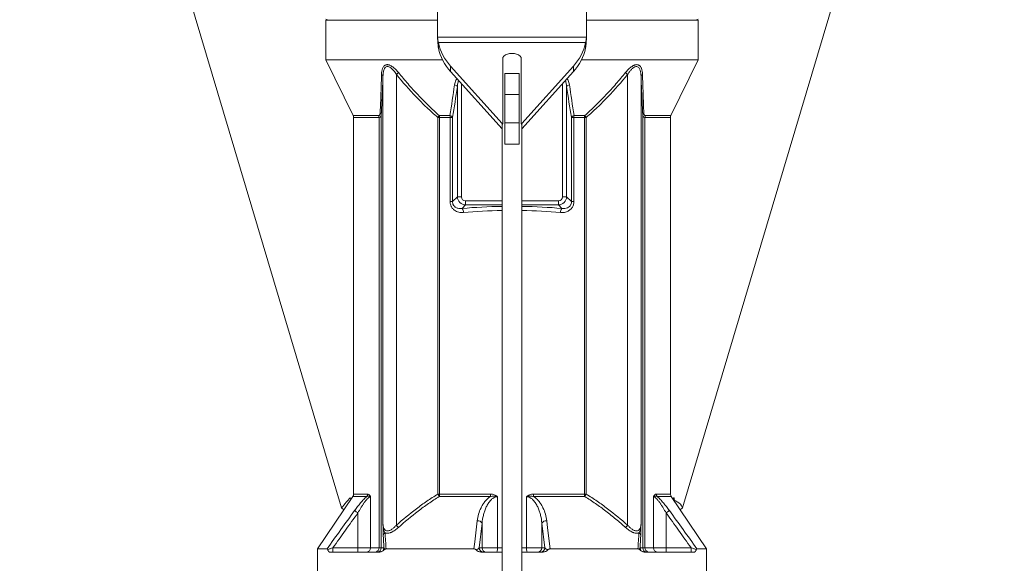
# Model space of a CAD drawing. Header units: millimetres. Extents: x 703 to 1419, y 867 to 2358.
# Tile 3 of 10: x 712 to 1410, y 1394 to 1779. Entities that reach past the tile are written whole.
import ezdxf

# ---------------------------------------------------------------- set-up
doc = ezdxf.new("R2010")
doc.units = ezdxf.units.MM

msp = doc.modelspace()

# ---------------------------------------------------------------- linework, layer by layer
at = {"color": 7, "linetype": 'Continuous', "lineweight": 15}
for p, q in [((712.27, 2197.94), (940.37, 1432.94)), ((1182.09, 1432.94), (1410.19, 2197.94)), ((1008.42, 1795.76), (1008.42, 1768.6)), ((1114.05, 1768.6), (1114.05, 1795.76)), ((929.34, 1778.69), (929.34, 1750.61)), ((1008.42, 1778.69), (929.34, 1778.69)), ((929.35, 1779.55), (930.84, 1778.69)), ((1193.13, 1778.69), (1114.05, 1778.69)), ((1191.62, 1778.69), (1193.11, 1779.55)), ((1193.13, 1750.61), (1193.13, 1778.69)), ((1008.45, 1766.73), (1114.01, 1766.73)), ((1009.06, 1762.85), (1113.41, 1762.85)), ((1009.06, 1758.97), (1009.06, 1762.85)), ((1113.41, 1762.85), (1113.41, 1758.97)), ((1054.69, 1705.55), (1054.69, 1752.36)), ((1067.77, 1752.36), (1067.77, 1705.55)), ((929.34, 1750.61), (948.59, 1711.12)), ((1011.99, 1750.61), (929.34, 1750.61)), ((1017.71, 1746.21), (1054.19, 1705.55)), ((1017.71, 1742.33), (1017.71, 1746.21)), ((1068.27, 1705.55), (1104.76, 1746.21)), ((1104.76, 1742.33), (1104.76, 1746.21)), ((1193.13, 1750.61), (1110.47, 1750.61)), ((1173.87, 1711.12), (1193.13, 1750.61)), ((969.77, 1421.52), (969.77, 1738.99)), ((979.27, 1740.27), (979.27, 1420.6)), ((1017.71, 1742.33), (1054.19, 1701.67)), ((1056.2, 1725.97), (1056.2, 1741.06)), ((1056.2, 1741.06), (1066.26, 1741.06)), ((1066.26, 1725.97), (1066.26, 1741.06)), ((1068.27, 1701.67), (1104.76, 1742.33)), ((1143.2, 1420.6), (1143.2, 1740.27)), ((1152.69, 1738.99), (1152.69, 1421.52)), ((1022.52, 1653.52), (1022.52, 1731.61)), ((1099.94, 1731.61), (1099.94, 1653.52)), ((1056.2, 1725.97), (1066.26, 1725.97)), ((1056.2, 1705.85), (1056.2, 1725.97)), ((1066.26, 1705.85), (1066.26, 1725.97)), ((968.6, 1711.83), (968.6, 1404.58)), ((1009.72, 1711.12), (1017.26, 1711.12)), ((1105.2, 1711.12), (1112.75, 1711.12)), ((1153.87, 1404.58), (1153.87, 1711.83)), ((948.9, 1709.8), (948.9, 1442.61)), ((967, 1404.58), (967, 1709.8)), ((1008.64, 1442.61), (1008.64, 1709.8)), ((1009.86, 1709.8), (1008.64, 1709.8)), ((1009.86, 1709.8), (1009.86, 1442.61)), ((1017.38, 1709.8), (1009.86, 1709.8)), ((1017.38, 1650.11), (1017.38, 1709.8)), ((1017.38, 1709.8), (1019.11, 1709.8)), ((1019.11, 1709.8), (1019.11, 1650.11)), ((1054.69, 1705.55), (1054.19, 1705.55)), ((1054.19, 1705.55), (1054.19, 1703.86)), ((1054.19, 1703.86), (1054.19, 1278.92)), ((1056.2, 1705.85), (1066.26, 1705.85)), ((1056.2, 1690.76), (1056.2, 1705.85)), ((1066.26, 1690.76), (1066.26, 1705.85)), ((1068.27, 1705.55), (1067.77, 1705.55)), ((1068.27, 1703.86), (1068.27, 1705.55)), ((1068.27, 1278.92), (1068.27, 1703.86)), ((1103.35, 1650.11), (1103.35, 1709.8)), ((1103.35, 1709.8), (1105.08, 1709.8)), ((1105.08, 1709.8), (1105.08, 1650.11)), ((1112.61, 1709.8), (1105.08, 1709.8)), ((1112.61, 1442.61), (1112.61, 1709.8)), ((1113.83, 1709.8), (1112.61, 1709.8)), ((1113.83, 1709.8), (1113.83, 1442.61)), ((1155.47, 1709.8), (1155.47, 1404.58)), ((1173.57, 1442.61), (1173.57, 1709.8)), ((1056.2, 1690.76), (1066.26, 1690.76)), ((1017.38, 1650.11), (1019.11, 1650.11)), ((1019.11, 1650.11), (1022.52, 1653.52)), ((1022.52, 1653.52), (1025.43, 1653.52)), ((1028.33, 1647.71), (1025.89, 1645.27)), ((1028.33, 1647.71), (1028.33, 1650.61)), ((1094.13, 1650.61), (1094.13, 1647.71)), ((1096.57, 1645.27), (1094.13, 1647.71)), ((1097.04, 1653.52), (1099.94, 1653.52)), ((1099.94, 1653.52), (1103.35, 1650.11)), ((1103.35, 1650.11), (1105.08, 1650.11)), ((948.38, 1440.92), (923.32, 1403.8)), ((960.96, 1440.77), (960.96, 1404.58)), ((1009.86, 1442.61), (1008.64, 1442.61)), ((1045.91, 1440.92), (1009.62, 1440.92)), ((1009.86, 1442.61), (1045.98, 1442.61)), ((1050.86, 1440.77), (1050.86, 1404.58)), ((1071.61, 1404.58), (1071.61, 1440.77)), ((1076.48, 1442.61), (1112.61, 1442.61)), ((1112.84, 1440.92), (1076.55, 1440.92)), ((1112.61, 1442.61), (1113.83, 1442.61)), ((1161.5, 1404.58), (1161.5, 1440.77)), ((1199.14, 1403.8), (1174.08, 1440.92)), ((940.37, 1432.94), (941.98, 1431.44)), ((1180.48, 1431.44), (1182.09, 1432.94)), ((952.01, 1404.58), (952.01, 1429.3)), ((1170.46, 1429.3), (1170.46, 1404.58)), ((1040.05, 1422), (1038.01, 1404.58)), ((1040.05, 1404.58), (1040.05, 1422)), ((1084.45, 1404.58), (1082.41, 1422)), ((1082.41, 1422), (1082.41, 1404.58)), ((923.32, 1403.8), (923.32, 1385.52)), ((923.32, 1403.8), (930.16, 1403.8)), ((934.28, 1404.58), (934.28, 1401.57)), ((934.28, 1404.58), (952.01, 1404.58)), ((952.01, 1404.58), (960.96, 1404.58)), ((952.01, 1404.58), (952.01, 1401.57)), ((960.96, 1404.58), (967, 1404.58)), ((967, 1404.58), (968.6, 1404.58)), ((968.6, 1404.58), (970.43, 1404.58)), ((971.94, 1403.8), (1034.27, 1403.8)), ((1038.01, 1404.58), (1040.05, 1404.58)), ((1040.05, 1404.58), (1050.86, 1404.58)), ((1071.61, 1404.58), (1082.41, 1404.58)), ((1082.41, 1404.58), (1084.45, 1404.58)), ((1088.19, 1403.8), (1150.52, 1403.8)), ((1152.03, 1404.58), (1153.87, 1404.58)), ((1153.87, 1404.58), (1155.47, 1404.58)), ((1155.47, 1404.58), (1161.5, 1404.58)), ((1161.5, 1404.58), (1170.46, 1404.58)), ((1170.46, 1404.58), (1170.46, 1401.57)), ((1170.46, 1404.58), (1188.18, 1404.58)), ((1188.18, 1404.58), (1188.18, 1401.57)), ((1192.3, 1403.8), (1199.14, 1403.8)), ((1199.14, 1385.52), (1199.14, 1403.8)), ((967.42, 1401.57), (931.87, 1401.57)), ((1054.19, 1401.57), (1039.17, 1401.57)), ((1083.29, 1401.57), (1068.27, 1401.57)), ((1155.04, 1401.57), (1190.59, 1401.57))]:
    msp.add_line(p, q, dxfattribs=at)
at = {"color": 8, "linetype": 'Continuous', "lineweight": 15}
for p, q in [((1025.43, 1733.72), (1025.43, 1653.52)), ((1097.04, 1653.52), (1097.04, 1733.72)), ((948.59, 1711.12), (966.74, 1711.12)), ((1155.72, 1711.12), (1173.87, 1711.12)), ((967, 1709.8), (948.9, 1709.8)), ((1173.57, 1709.8), (1155.47, 1709.8)), ((1028.33, 1650.61), (1054.19, 1650.61)), ((1054.19, 1647.71), (1028.33, 1647.71)), ((1068.27, 1650.61), (1094.13, 1650.61)), ((1094.13, 1647.71), (1068.27, 1647.71)), ((958.37, 1440.92), (948.38, 1440.92)), ((948.9, 1442.61), (958.84, 1442.61)), ((1163.62, 1442.61), (1173.57, 1442.61)), ((1174.08, 1440.92), (1164.09, 1440.92)), ((1050.86, 1404.58), (1054.19, 1404.58)), ((1068.27, 1404.58), (1071.61, 1404.58))]:
    msp.add_line(p, q, dxfattribs=at)
at = {"color": 7, "linetype": 'Continuous', "lineweight": 15, "flags": 128}
for points in [[(1067.77, 1752.36), (1066.97, 1753.31), (1065.84, 1754.1), (1064.46, 1754.71), (1062.89, 1755.08), (1061.23, 1755.21), (1059.57, 1755.08), (1058.01, 1754.71), (1056.62, 1754.1), (1055.5, 1753.31), (1054.69, 1752.36)], [(949.68, 1430.98), (949.82, 1430.88), (950.02, 1430.73), (950.27, 1430.55), (950.56, 1430.34), (950.89, 1430.11), (951.25, 1429.85), (951.62, 1429.58), (952.01, 1429.3)], [(1172.78, 1430.98), (1172.64, 1430.88), (1172.44, 1430.73), (1172.19, 1430.55), (1171.9, 1430.34), (1171.57, 1430.11), (1171.22, 1429.85), (1170.84, 1429.58), (1170.46, 1429.3)], [(1034.27, 1403.8), (1034.85, 1408.78), (1036.6, 1423.69)], [(1085.87, 1423.69), (1086.45, 1418.7), (1088.19, 1403.8)]]:
    msp.add_lwpolyline(points, dxfattribs=at)
at = {"color": 7, "linetype": 'Continuous', "lineweight": 15}
for centre, radius, start, end in [((1061.23, 1768.6), 52.82, 180, 182.02859), ((1061.23, 1768.6), 52.82, 357.97141, 0), ((1044.01, 1770.45), 35.78, 192.26759, 222.66294), ((1044.01, 1766.57), 35.78, 192.26759, 222.66294), ((1078.45, 1770.45), 35.78, 317.33707, 347.7324), ((1078.45, 1766.57), 35.78, 317.33707, 347.7324), ((968.04, 1738.69), 1.76, 9.71539, 66.44293), ((937.65, 1790.7), 65.38, 309.52648, 311.30873), ((1184.82, 1790.71), 65.39, 228.69158, 230.47349), ((1154.43, 1738.69), 1.76, 113.55762, 170.28446), ((1019.99, 1729.94), 3.04, 33.43929, 80.10902), ((1102.48, 1729.94), 3.04, 99.89115, 146.56053), ((945.89, 1709.8), 3.01, 0, 25.98923), ((963.5, 1709.8), 3.49, 359.86908, 22.04363), ((966.77, 1711.64), 1.84, 6.05587, 55.24676), ((961.79, 1749.25), 61.25, 319.90051, 321.4946), ((1003.74, 1709.82), 6.11, 359.80101, 12.24862), ((1016.64, 1708.29), 2.9, 31.43638, 77.62676), ((1010.26, 1709.82), 7.12, 359.8166, 10.47825), ((1105.82, 1708.29), 2.9, 102.37333, 148.56353), ((1112.21, 1709.82), 7.13, 169.52196, 180.18318), ((1118.72, 1709.82), 6.11, 167.75137, 180.19933), ((1160.68, 1749.25), 61.25, 218.5054, 220.09949), ((1155.7, 1711.64), 1.84, 124.75293, 173.94444), ((1158.96, 1709.8), 3.49, 157.95637, 180.13092), ((1176.58, 1709.8), 3.01, 154.01077, 180), ((1057.36, 1703.83), 3.17, 147.23531, 179.38072), ((1065.1, 1703.83), 3.17, 0.61924, 32.76474), ((1022, 1642.43), 4.81, 359.13358, 36.06362), ((1100.46, 1642.43), 4.81, 143.93605, 180.86675), ((945.89, 1442.61), 3.01, 325.98065, 0), ((955.62, 1442.6), 3.22, 328.66304, 0.177), ((964.77, 1415.87), 51.37, 29.19285, 31.36709), ((1004.05, 1442.56), 5.8, 343.61226, 0.45864), ((1027.07, 1442.55), 18.91, 355.06871, 0.17473), ((1095.4, 1442.55), 18.91, 179.82528, 184.93134), ((1118.41, 1442.56), 5.8, 179.54093, 196.38792), ((1157.7, 1415.86), 51.38, 148.63309, 150.80696), ((1166.84, 1442.6), 3.22, 179.82301, 211.33743), ((1176.58, 1442.61), 3.01, 180, 214.01935), ((940.04, 1386.18), 52.19, 38.84917, 41.26391), ((1037.05, 1420.23), 3.49, 30.62022, 97.448), ((1085.41, 1420.23), 3.49, 82.55205, 149.37973), ((1182.42, 1386.18), 52.18, 138.73589, 141.15103), ((972.11, 1413.09), 2.14, 112.97973, 172.38863), ((1150.36, 1413.09), 2.14, 7.61137, 67.02027), ((958.1, 1404.42), 2.86, 273.43175, 3.06317), ((964.21, 1404.35), 2.8, 275.44744, 4.5675), ((965.59, 1404.57), 3.01, 270.03929, 0.03924), ((967.42, 1404.57), 3.01, 272.51973, 0.03695), ((1041, 1404.55), 2.99, 179.56478, 269.55811), ((1043.04, 1404.55), 2.99, 179.56482, 269.55811), ((1042.5, 1403.83), 8.39, 344.34699, 5.10134), ((1079.96, 1403.83), 8.39, 174.89869, 195.65298), ((1079.42, 1404.55), 2.99, 270.44189, 0.43522), ((1081.47, 1404.55), 2.99, 270.44189, 0.43518), ((1155.04, 1404.57), 3.01, 179.96304, 267.48042), ((1156.87, 1404.57), 3.01, 179.96076, 269.96071), ((1158.26, 1404.35), 2.8, 175.43235, 264.55271), ((1164.36, 1404.42), 2.86, 176.93706, 266.56817)]:
    msp.add_arc(centre, radius, start, end, dxfattribs=at)
for centre, major_axis, ratio, start_param, end_param in [((1028.54, 1653.73), (4.26, 4.26), 0.997754, 2.389713, 3.893472), ((1028.54, 1653.73), (2.28, 2.28), 0.935113, 2.389713, 3.893472), ((1093.92, 1653.73), (-2.28, 2.28), 0.935113, 2.389713, 3.893472), ((1093.92, 1653.73), (4.26, -4.26), 0.997754, 5.531306, 7.035065)]:
    msp.add_ellipse(centre, major_axis=major_axis, ratio=ratio, start_param=start_param, end_param=end_param, dxfattribs=at)
at = {"color": 8, "linetype": 'Continuous', "lineweight": 15}
for centre, major_axis, ratio, start_param, end_param in [((1061.23, 1615.85), (115.34, 0), 0.267949, 1.631886, 1.882188), ((1061.23, 1612.94), (112.34, 0), 0.275126, 1.633525, 1.882188), ((1061.23, 1615.85), (115.34, 0), 0.267949, 1.259404, 1.509706), ((1061.23, 1612.94), (112.34, 0), 0.275126, 1.259404, 1.508068)]:
    msp.add_ellipse(centre, major_axis=major_axis, ratio=ratio, start_param=start_param, end_param=end_param, dxfattribs=at)
at = {"color": 7, "linetype": 'Continuous', "lineweight": 15}
for points, knots in [([(1008.45, 1766.73), (1008.46, 1766.64), (1008.47, 1766.48), (1008.5, 1766.23), (1008.52, 1765.98), (1008.55, 1765.74), (1008.57, 1765.51), (1008.6, 1765.28), (1008.63, 1765.05), (1008.66, 1764.83), (1008.69, 1764.62), (1008.72, 1764.41), (1008.75, 1764.21), (1008.79, 1764.02), (1008.82, 1763.83), (1008.86, 1763.65), (1008.9, 1763.48), (1008.93, 1763.31), (1008.97, 1763.15), (1009.01, 1763), (1009.04, 1762.9), (1009.06, 1762.85)], [0, 0, 0, 0, 0.05971, 0.118622, 0.176738, 0.234059, 0.290586, 0.346323, 0.401272, 0.455433, 0.50881, 0.561405, 0.61322, 0.664258, 0.714521, 0.764012, 0.812735, 0.860692, 0.907886, 0.954321, 1, 1, 1, 1]), ([(1008.45, 1766.73), (1008.52, 1765.11), (1008.6, 1763.61), (1008.81, 1761), (1008.92, 1759.88), (1009.06, 1758.97)], [0, 0, 0, 0, 0.5, 0.5, 1, 1, 1, 1]), ([(1113.41, 1762.85), (1113.43, 1762.92), (1113.46, 1763.05), (1113.51, 1763.25), (1113.55, 1763.46), (1113.6, 1763.66), (1113.64, 1763.87), (1113.68, 1764.09), (1113.72, 1764.3), (1113.76, 1764.51), (1113.79, 1764.72), (1113.82, 1764.93), (1113.85, 1765.14), (1113.88, 1765.35), (1113.9, 1765.55), (1113.93, 1765.76), (1113.95, 1765.96), (1113.97, 1766.15), (1113.99, 1766.35), (1114, 1766.54), (1114.01, 1766.67), (1114.01, 1766.73)], [0, 0, 0, 0, 0.061282, 0.121592, 0.180931, 0.2393, 0.296702, 0.353139, 0.408612, 0.463123, 0.516674, 0.569269, 0.620909, 0.671596, 0.721335, 0.770126, 0.817975, 0.864883, 0.910854, 0.955891, 1, 1, 1, 1]), ([(1113.41, 1758.97), (1113.57, 1760.22), (1113.7, 1761.59), (1113.91, 1764.26), (1113.98, 1765.56), (1114.01, 1766.73)], [0, 0, 0, 0, 0.5, 0.5, 1, 1, 1, 1]), ([(968.74, 1740.31), (968.77, 1741.09), (968.83, 1741.84), (969.07, 1743.28), (969.23, 1743.97), (969.61, 1744.92), (969.76, 1745.22), (970.1, 1745.78), (970.29, 1746.04), (970.62, 1746.38), (970.74, 1746.49), (970.99, 1746.69), (971.12, 1746.77), (971.53, 1747), (971.84, 1747.12), (972.34, 1747.21), (972.51, 1747.22), (972.87, 1747.23), (973.05, 1747.22), (973.42, 1747.18), (973.61, 1747.14), (973.99, 1747.05), (974.19, 1746.99), (974.78, 1746.78), (975.17, 1746.59), (975.95, 1746.15), (976.34, 1745.9), (977.09, 1745.36), (977.45, 1745.06), (978.17, 1744.43), (978.52, 1744.1), (979.55, 1743.08), (980.19, 1742.35), (980.81, 1741.59)], [0, 0, 0, 0, 0.125, 0.125, 0.25, 0.25, 0.3125, 0.3125, 0.375, 0.375, 0.40625, 0.40625, 0.4375, 0.4375, 0.5, 0.5, 0.53125, 0.53125, 0.5625, 0.5625, 0.59375, 0.59375, 0.625, 0.625, 0.6875, 0.6875, 0.75, 0.75, 0.8125, 0.8125, 0.875, 0.875, 1, 1, 1, 1]), ([(979.27, 1740.27), (978.64, 1741.19), (977.47, 1742.94), (975.61, 1744.84), (974.05, 1745.76), (973.13, 1745.94), (972.32, 1745.86), (971.79, 1745.58), (971.09, 1744.9), (970.42, 1743.66), (969.91, 1741.54), (969.82, 1739.84), (969.77, 1738.99)], [0, 0, 0, 0, 0.166256, 0.314839, 0.399118, 0.465651, 0.490514, 0.567581, 0.594552, 0.703749, 0.851529, 1, 1, 1, 1]), ([(1141.65, 1741.59), (1142.27, 1742.35), (1142.91, 1743.07), (1143.93, 1744.09), (1144.28, 1744.42), (1144.99, 1745.04), (1145.36, 1745.34), (1146.11, 1745.89), (1146.5, 1746.14), (1147.08, 1746.47), (1147.28, 1746.57), (1147.67, 1746.76), (1147.86, 1746.84), (1148.25, 1746.98), (1148.45, 1747.04), (1148.83, 1747.14), (1149.02, 1747.18), (1149.58, 1747.25), (1149.94, 1747.24), (1150.44, 1747.15), (1150.6, 1747.11), (1150.91, 1747), (1151.06, 1746.93), (1151.33, 1746.78), (1151.47, 1746.69), (1151.72, 1746.5), (1151.84, 1746.39), (1152.39, 1745.82), (1152.72, 1745.26), (1153.22, 1743.98), (1153.4, 1743.29), (1153.63, 1741.84), (1153.7, 1741.09), (1153.72, 1740.31)], [0, 0, 0, 0, 0.125, 0.125, 0.1875, 0.1875, 0.25, 0.25, 0.3125, 0.3125, 0.34375, 0.34375, 0.375, 0.375, 0.40625, 0.40625, 0.4375, 0.4375, 0.5, 0.5, 0.53125, 0.53125, 0.5625, 0.5625, 0.59375, 0.59375, 0.625, 0.625, 0.75, 0.75, 0.875, 0.875, 1, 1, 1, 1]), ([(1152.69, 1738.99), (1152.65, 1739.73), (1152.57, 1741.22), (1152.14, 1743.34), (1151.41, 1744.99), (1150.33, 1745.84), (1149.49, 1745.95), (1148.57, 1745.79), (1147.36, 1745.21), (1145.84, 1743.83), (1144.41, 1742.11), (1143.6, 1740.88), (1143.2, 1740.27)], [0, 0, 0, 0, 0.129569, 0.258812, 0.400142, 0.483589, 0.55524, 0.572826, 0.663533, 0.780904, 0.890317, 1, 1, 1, 1]), ([(967.82, 1713.15), (967.87, 1714.64), (968.04, 1719.12), (968.31, 1726.83), (968.56, 1734.45), (968.7, 1738.99), (968.74, 1740.31)], [0, 0, 0, 0, 0.171633, 0.514939, 0.858644, 1, 1, 1, 1]), ([(969.77, 1738.99), (969.59, 1734.29), (969.4, 1729.67), (969.01, 1720.59), (968.81, 1716.15), (968.6, 1711.83)], [0, 0, 0, 0, 0.5, 0.5, 1, 1, 1, 1]), ([(1008.64, 1709.8), (1005.93, 1712.08), (1003.3, 1714.45), (998.2, 1719.33), (995.71, 1721.83), (988.42, 1729.5), (983.77, 1734.82), (979.27, 1740.27)], [0, 0, 0, 0, 0.25, 0.25, 0.5, 0.5, 1, 1, 1, 1]), ([(980.81, 1741.59), (983.03, 1738.87), (985.28, 1736.18), (989.87, 1730.89), (992.21, 1728.28), (997, 1723.17), (999.45, 1720.66), (1004.48, 1715.77), (1007.06, 1713.4), (1009.72, 1711.12)], [0, 0, 0, 0, 0.25, 0.25, 0.5, 0.5, 0.75, 0.75, 1, 1, 1, 1]), ([(1112.75, 1711.12), (1115.41, 1713.4), (1117.99, 1715.78), (1123.01, 1720.66), (1125.46, 1723.17), (1130.25, 1728.28), (1132.59, 1730.89), (1137.18, 1736.18), (1139.43, 1738.87), (1141.65, 1741.59)], [0, 0, 0, 0, 0.25, 0.25, 0.5, 0.5, 0.75, 0.75, 1, 1, 1, 1]), ([(1143.2, 1740.27), (1138.69, 1734.82), (1134.04, 1729.5), (1126.75, 1721.83), (1124.27, 1719.33), (1119.16, 1714.45), (1116.54, 1712.08), (1113.83, 1709.8)], [0, 0, 0, 0, 0.5, 0.5, 0.75, 0.75, 1, 1, 1, 1]), ([(1153.87, 1711.83), (1153.66, 1716.15), (1153.45, 1720.59), (1153.06, 1729.67), (1152.87, 1734.29), (1152.69, 1738.99)], [0, 0, 0, 0, 0.5, 0.5, 1, 1, 1, 1]), ([(1153.72, 1740.31), (1153.77, 1738.7), (1153.92, 1733.89), (1154.18, 1726.01), (1154.44, 1718.59), (1154.6, 1714.38), (1154.65, 1713.15)], [0, 0, 0, 0, 0.171625, 0.514902, 0.858536, 1, 1, 1, 1]), ([(966.74, 1711.12), (966.94, 1711.12), (967.1, 1711.18), (967.38, 1711.41), (967.48, 1711.57), (967.64, 1711.95), (967.7, 1712.17), (967.78, 1712.64), (967.81, 1712.89), (967.82, 1713.15)], [0, 0, 0, 0, 0.25, 0.25, 0.5, 0.5, 0.75, 0.75, 1, 1, 1, 1]), ([(968.6, 1711.83), (968.58, 1711.54), (968.54, 1711.27), (968.4, 1710.78), (968.3, 1710.56), (968.11, 1710.29), (968.03, 1710.21), (967.87, 1710.06), (967.78, 1710), (967.49, 1709.85), (967.26, 1709.8), (967, 1709.8)], [0, 0, 0, 0, 0.25, 0.25, 0.5, 0.5, 0.625, 0.625, 0.75, 0.75, 1, 1, 1, 1]), ([(1155.47, 1709.8), (1155.21, 1709.8), (1154.98, 1709.85), (1154.58, 1710.05), (1154.42, 1710.2), (1154.23, 1710.47), (1154.17, 1710.58), (1154.07, 1710.79), (1154.03, 1710.91), (1153.93, 1711.27), (1153.89, 1711.54), (1153.87, 1711.83)], [0, 0, 0, 0, 0.25, 0.25, 0.5, 0.5, 0.625, 0.625, 0.75, 0.75, 1, 1, 1, 1]), ([(1154.65, 1713.15), (1154.66, 1712.89), (1154.68, 1712.64), (1154.74, 1712.29), (1154.76, 1712.17), (1154.82, 1711.96), (1154.86, 1711.85), (1154.98, 1711.57), (1155.09, 1711.41), (1155.36, 1711.18), (1155.53, 1711.12), (1155.72, 1711.12)], [0, 0, 0, 0, 0.25, 0.25, 0.375, 0.375, 0.5, 0.5, 0.75, 0.75, 1, 1, 1, 1]), ([(1026.81, 1642.36), (1026.24, 1642.31), (1025.68, 1642.3), (1024.56, 1642.38), (1024, 1642.47), (1022.9, 1642.74), (1022.36, 1642.93), (1021.33, 1643.4), (1020.85, 1643.69), (1020.16, 1644.2), (1019.94, 1644.38), (1019.52, 1644.78), (1019.32, 1644.98), (1018.95, 1645.42), (1018.77, 1645.66), (1018.45, 1646.14), (1018.3, 1646.4), (1017.91, 1647.19), (1017.71, 1647.74), (1017.51, 1648.62), (1017.46, 1648.92), (1017.4, 1649.51), (1017.38, 1649.81), (1017.38, 1650.11)], [0, 0, 0, 0, 0.125, 0.125, 0.25, 0.25, 0.375, 0.375, 0.5, 0.5, 0.5625, 0.5625, 0.625, 0.625, 0.6875, 0.6875, 0.75, 0.75, 0.875, 0.875, 0.9375, 0.9375, 1, 1, 1, 1]), ([(1019.11, 1650.11), (1019.13, 1649.73), (1019.15, 1648.85), (1019.51, 1647.94), (1020.11, 1646.98), (1021.08, 1646.04), (1022.67, 1645.36), (1024.34, 1645.12), (1025.38, 1645.22), (1025.89, 1645.27)], [0, 0, 0, 0, 0.10992, 0.252887, 0.275706, 0.44553, 0.659699, 0.829706, 1, 1, 1, 1]), ([(1105.08, 1650.11), (1105.02, 1649.31), (1104.88, 1647.71), (1103.77, 1645.58), (1102.09, 1643.89), (1099.8, 1642.7), (1097.55, 1642.26), (1096.11, 1642.34), (1095.65, 1642.36)], [0, 0, 0, 0, 0.16766, 0.334598, 0.498631, 0.68149, 0.898948, 1, 1, 1, 1]), ([(1096.57, 1645.27), (1096.91, 1645.23), (1097.95, 1645.11), (1099.57, 1645.29), (1101.23, 1645.97), (1102.4, 1646.98), (1102.94, 1647.92), (1103.26, 1648.85), (1103.36, 1649.49), (1103.35, 1650.03), (1103.35, 1650.11)], [0, 0, 0, 0, 0.110652, 0.343931, 0.531037, 0.689424, 0.817908, 0.843984, 0.97522, 1, 1, 1, 1]), ([(940.37, 1432.94), (941.51, 1434.24), (943.15, 1436.11), (944.96, 1438.29), (945.83, 1439.17), (946.11, 1439.64), (946.37, 1439.76), (946.27, 1440.07), (946.81, 1439.71), (947.12, 1439.51), (947.3, 1439.4), (947.33, 1439.37)], [0, 0, 0, 0, 0.546696, 0.787243, 0.893084, 0.939656, 0.957951, 0.976241, 0.986617, 0.997179, 1, 1, 1, 1]), ([(949.68, 1430.98), (950.36, 1431.92), (951.05, 1432.84), (952.1, 1434.2), (952.46, 1434.65), (953.18, 1435.53), (953.54, 1435.97), (954.64, 1437.26), (955.38, 1438.08), (956.5, 1439.24), (956.88, 1439.61), (957.63, 1440.3), (958, 1440.63), (958.37, 1440.92)], [0, 0, 0, 0, 0.25, 0.25, 0.375, 0.375, 0.5, 0.5, 0.75, 0.75, 0.875, 0.875, 1, 1, 1, 1]), ([(960.96, 1440.77), (960.8, 1440.77), (960.63, 1440.73), (960.26, 1440.58), (960.06, 1440.46), (959.47, 1440.05), (959.06, 1439.68), (958.45, 1439.03), (958.25, 1438.8), (957.84, 1438.33), (957.64, 1438.08), (957.05, 1437.32), (956.65, 1436.78), (955.89, 1435.69), (955.52, 1435.13), (954.78, 1434), (954.43, 1433.43), (953.36, 1431.69), (952.68, 1430.51), (952.01, 1429.3)], [0, 0, 0, 0, 0.0625, 0.0625, 0.125, 0.125, 0.25, 0.25, 0.3125, 0.3125, 0.375, 0.375, 0.5, 0.5, 0.625, 0.625, 0.75, 0.75, 1, 1, 1, 1]), ([(958.37, 1440.92), (958.83, 1441.12), (959.28, 1441.22), (959.95, 1441.18), (960.17, 1441.14), (960.48, 1441.04), (960.58, 1440.99), (960.77, 1440.89), (960.87, 1440.83), (960.96, 1440.77)], [0, 0, 0, 0, 0.5, 0.5, 0.75, 0.75, 0.875, 0.875, 1, 1, 1, 1]), ([(958.84, 1442.61), (959.03, 1442.61), (959.21, 1442.57), (959.58, 1442.43), (959.77, 1442.32), (960.14, 1442.02), (960.31, 1441.83), (960.57, 1441.48), (960.65, 1441.35), (960.77, 1441.14), (960.81, 1441.07), (960.89, 1440.92), (960.92, 1440.84), (960.96, 1440.77)], [0, 0, 0, 0, 0.25, 0.25, 0.5, 0.5, 0.75, 0.75, 0.875, 0.875, 0.9375, 0.9375, 1, 1, 1, 1]), ([(979.27, 1420.6), (983.89, 1424.64), (988.61, 1428.53), (995.93, 1434.07), (998.4, 1435.87), (1003.45, 1439.34), (1006.01, 1441.01), (1008.64, 1442.61)], [0, 0, 0, 0, 0.5, 0.5, 0.75, 0.75, 1, 1, 1, 1]), ([(1009.62, 1440.92), (1007.04, 1439.33), (1004.51, 1437.65), (999.54, 1434.17), (997.1, 1432.38), (989.89, 1426.83), (985.23, 1422.94), (980.68, 1418.92)], [0, 0, 0, 0, 0.25, 0.25, 0.5, 0.5, 1, 1, 1, 1]), ([(1036.6, 1423.69), (1036.78, 1425.27), (1037.09, 1426.83), (1037.97, 1429.91), (1038.54, 1431.44), (1039.44, 1433.32), (1039.63, 1433.69), (1040.04, 1434.43), (1040.25, 1434.81), (1040.92, 1435.9), (1041.41, 1436.61), (1042.23, 1437.64), (1042.52, 1437.98), (1043.12, 1438.63), (1043.43, 1438.95), (1044.41, 1439.87), (1045.12, 1440.43), (1045.91, 1440.92)], [0, 0, 0, 0, 0.25, 0.25, 0.5, 0.5, 0.5625, 0.5625, 0.625, 0.625, 0.75, 0.75, 0.8125, 0.8125, 0.875, 0.875, 1, 1, 1, 1]), ([(1050.86, 1440.77), (1050.33, 1440.77), (1049.82, 1440.68), (1049.08, 1440.43), (1048.83, 1440.33), (1048.37, 1440.11), (1048.14, 1439.98), (1047.71, 1439.71), (1047.5, 1439.56), (1047.1, 1439.25), (1046.91, 1439.08), (1046.35, 1438.57), (1046.01, 1438.21), (1045.37, 1437.46), (1045.07, 1437.07), (1044.51, 1436.26), (1044.25, 1435.84), (1043.52, 1434.58), (1043.09, 1433.72), (1042.33, 1431.95), (1042, 1431.07), (1041.42, 1429.28), (1041.16, 1428.38), (1040.52, 1425.67), (1040.22, 1423.84), (1040.05, 1422)], [0, 0, 0, 0, 0.0625, 0.0625, 0.09375, 0.09375, 0.125, 0.125, 0.15625, 0.15625, 0.1875, 0.1875, 0.25, 0.25, 0.3125, 0.3125, 0.375, 0.375, 0.5, 0.5, 0.625, 0.625, 0.75, 0.75, 1, 1, 1, 1]), ([(1045.91, 1440.92), (1046.73, 1441.12), (1047.56, 1441.22), (1048.81, 1441.18), (1049.23, 1441.14), (1049.85, 1441.04), (1050.05, 1440.99), (1050.46, 1440.89), (1050.66, 1440.83), (1050.86, 1440.77)], [0, 0, 0, 0, 0.5, 0.5, 0.75, 0.75, 0.875, 0.875, 1, 1, 1, 1]), ([(1045.98, 1442.61), (1046.43, 1442.61), (1046.87, 1442.57), (1047.74, 1442.43), (1048.17, 1442.32), (1049.01, 1442.02), (1049.42, 1441.83), (1049.99, 1441.48), (1050.17, 1441.35), (1050.44, 1441.14), (1050.53, 1441.07), (1050.7, 1440.92), (1050.78, 1440.84), (1050.86, 1440.77)], [0, 0, 0, 0, 0.25, 0.25, 0.5, 0.5, 0.75, 0.75, 0.875, 0.875, 0.9375, 0.9375, 1, 1, 1, 1]), ([(1076.48, 1442.61), (1076.04, 1442.61), (1075.6, 1442.57), (1074.73, 1442.43), (1074.3, 1442.32), (1073.67, 1442.1), (1073.46, 1442.01), (1073.06, 1441.82), (1072.86, 1441.71), (1072.47, 1441.48), (1072.29, 1441.35), (1072.02, 1441.14), (1071.94, 1441.07), (1071.77, 1440.92), (1071.68, 1440.84), (1071.61, 1440.77)], [0, 0, 0, 0, 0.25, 0.25, 0.5, 0.5, 0.625, 0.625, 0.75, 0.75, 0.875, 0.875, 0.9375, 0.9375, 1, 1, 1, 1]), ([(1076.55, 1440.92), (1075.74, 1441.12), (1074.91, 1441.22), (1073.65, 1441.18), (1073.24, 1441.14), (1072.61, 1441.04), (1072.41, 1440.99), (1072, 1440.89), (1071.8, 1440.83), (1071.61, 1440.77)], [0, 0, 0, 0, 0.5, 0.5, 0.75, 0.75, 0.875, 0.875, 1, 1, 1, 1]), ([(1082.41, 1422), (1082.24, 1423.84), (1081.95, 1425.67), (1081.3, 1428.38), (1081.05, 1429.28), (1080.47, 1431.06), (1080.14, 1431.95), (1079.37, 1433.72), (1078.95, 1434.58), (1078.21, 1435.84), (1077.95, 1436.26), (1077.39, 1437.06), (1077.09, 1437.46), (1076.46, 1438.21), (1076.12, 1438.57), (1075.56, 1439.08), (1075.36, 1439.25), (1074.96, 1439.56), (1074.75, 1439.71), (1074.32, 1439.98), (1074.1, 1440.1), (1073.63, 1440.33), (1073.39, 1440.43), (1072.9, 1440.59), (1072.64, 1440.66), (1072.13, 1440.74), (1071.87, 1440.77), (1071.61, 1440.77)], [0, 0, 0, 0, 0.25, 0.25, 0.375, 0.375, 0.5, 0.5, 0.625, 0.625, 0.6875, 0.6875, 0.75, 0.75, 0.8125, 0.8125, 0.84375, 0.84375, 0.875, 0.875, 0.90625, 0.90625, 0.9375, 0.9375, 0.96875, 0.96875, 1, 1, 1, 1]), ([(1076.55, 1440.92), (1077.35, 1440.43), (1078.06, 1439.87), (1079.04, 1438.95), (1079.35, 1438.63), (1079.95, 1437.98), (1080.23, 1437.64), (1081.05, 1436.61), (1081.54, 1435.9), (1082.21, 1434.81), (1082.42, 1434.43), (1082.83, 1433.69), (1083.02, 1433.32), (1083.93, 1431.44), (1084.49, 1429.91), (1085.37, 1426.83), (1085.68, 1425.27), (1085.87, 1423.69)], [0, 0, 0, 0, 0.125, 0.125, 0.1875, 0.1875, 0.25, 0.25, 0.375, 0.375, 0.4375, 0.4375, 0.5, 0.5, 0.75, 0.75, 1, 1, 1, 1]), ([(1141.78, 1418.92), (1139.51, 1420.93), (1137.21, 1422.91), (1132.54, 1426.78), (1130.18, 1428.68), (1125.37, 1432.37), (1122.93, 1434.17), (1117.96, 1437.65), (1115.42, 1439.33), (1112.84, 1440.92)], [0, 0, 0, 0, 0.25, 0.25, 0.5, 0.5, 0.75, 0.75, 1, 1, 1, 1]), ([(1113.83, 1442.61), (1116.45, 1441.01), (1119.02, 1439.34), (1124.06, 1435.87), (1126.54, 1434.07), (1133.85, 1428.53), (1138.58, 1424.64), (1143.2, 1420.6)], [0, 0, 0, 0, 0.25, 0.25, 0.5, 0.5, 1, 1, 1, 1]), ([(1163.62, 1442.61), (1163.44, 1442.61), (1163.25, 1442.57), (1162.88, 1442.43), (1162.7, 1442.32), (1162.42, 1442.1), (1162.33, 1442.01), (1162.15, 1441.82), (1162.07, 1441.71), (1161.9, 1441.48), (1161.81, 1441.35), (1161.69, 1441.14), (1161.65, 1441.07), (1161.58, 1440.92), (1161.54, 1440.84), (1161.5, 1440.77)], [0, 0, 0, 0, 0.25, 0.25, 0.5, 0.5, 0.625, 0.625, 0.75, 0.75, 0.875, 0.875, 0.9375, 0.9375, 1, 1, 1, 1]), ([(1164.09, 1440.92), (1163.64, 1441.12), (1163.18, 1441.22), (1162.52, 1441.18), (1162.3, 1441.14), (1161.99, 1441.04), (1161.88, 1440.99), (1161.69, 1440.89), (1161.59, 1440.83), (1161.5, 1440.77)], [0, 0, 0, 0, 0.5, 0.5, 0.75, 0.75, 0.875, 0.875, 1, 1, 1, 1]), ([(1170.46, 1429.3), (1169.79, 1430.51), (1169.1, 1431.69), (1168.04, 1433.43), (1167.68, 1434), (1166.95, 1435.13), (1166.58, 1435.69), (1165.81, 1436.78), (1165.42, 1437.32), (1164.82, 1438.08), (1164.62, 1438.32), (1164.22, 1438.8), (1164.01, 1439.03), (1163.4, 1439.67), (1163, 1440.05), (1162.5, 1440.39), (1162.4, 1440.46), (1162.21, 1440.57), (1162.11, 1440.61), (1161.84, 1440.73), (1161.66, 1440.77), (1161.5, 1440.77)], [0, 0, 0, 0, 0.25, 0.25, 0.375, 0.375, 0.5, 0.5, 0.625, 0.625, 0.6875, 0.6875, 0.75, 0.75, 0.875, 0.875, 0.90625, 0.90625, 0.9375, 0.9375, 1, 1, 1, 1]), ([(1164.09, 1440.92), (1164.46, 1440.62), (1164.84, 1440.3), (1165.59, 1439.6), (1165.97, 1439.23), (1167.1, 1438.06), (1167.84, 1437.24), (1169.29, 1435.54), (1170, 1434.66), (1171.41, 1432.85), (1172.1, 1431.92), (1172.78, 1430.98)], [0, 0, 0, 0, 0.125, 0.125, 0.25, 0.25, 0.5, 0.5, 0.75, 0.75, 1, 1, 1, 1]), ([(1175.13, 1439.37), (1175.47, 1439.61), (1176.38, 1440.24), (1175.76, 1437.87), (1179.73, 1437.45), (1181.17, 1434.7), (1182.09, 1432.94)], [0, 0, 0, 0, 0.022156, 0.059911, 0.397381, 1, 1, 1, 1]), ([(969.99, 1413.37), (969.96, 1413.92), (969.94, 1414.53), (969.89, 1415.81), (969.87, 1416.49), (969.84, 1417.89), (969.83, 1418.61), (969.81, 1419.69), (969.8, 1420.06), (969.79, 1420.61), (969.79, 1420.79), (969.78, 1421.16), (969.78, 1421.34), (969.77, 1421.52)], [0, 0, 0, 0, 0.25, 0.25, 0.5, 0.5, 0.75, 0.75, 0.875, 0.875, 0.9375, 0.9375, 1, 1, 1, 1]), ([(971.27, 1415.05), (971.05, 1415.45), (970.84, 1415.91), (970.47, 1416.89), (970.32, 1417.41), (970.07, 1418.52), (969.97, 1419.1), (969.87, 1419.99), (969.84, 1420.29), (969.8, 1420.9), (969.79, 1421.21), (969.77, 1421.52)], [0, 0, 0, 0, 0.25, 0.25, 0.5, 0.5, 0.75, 0.75, 0.875, 0.875, 1, 1, 1, 1]), ([(969.77, 1421.52), (969.8, 1420.94), (969.86, 1420.38), (970.06, 1419.31), (970.21, 1418.81), (970.52, 1418.12), (970.64, 1417.91), (970.92, 1417.51), (971.07, 1417.33), (971.34, 1417.09), (971.43, 1417.02), (971.63, 1416.88), (971.73, 1416.82), (972.06, 1416.67), (972.3, 1416.59), (972.81, 1416.52), (973.08, 1416.51), (973.65, 1416.58), (973.94, 1416.65), (974.54, 1416.85), (974.85, 1416.98), (975.44, 1417.29), (975.74, 1417.46), (976.32, 1417.85), (976.61, 1418.07), (977.18, 1418.52), (977.46, 1418.76), (978.26, 1419.51), (978.77, 1420.04), (979.27, 1420.6)], [0, 0, 0, 0, 0.125, 0.125, 0.25, 0.25, 0.3125, 0.3125, 0.375, 0.375, 0.40625, 0.40625, 0.4375, 0.4375, 0.5, 0.5, 0.5625, 0.5625, 0.625, 0.625, 0.6875, 0.6875, 0.75, 0.75, 0.8125, 0.8125, 0.875, 0.875, 1, 1, 1, 1]), ([(980.68, 1418.92), (979.93, 1418.25), (979.15, 1417.63), (977.94, 1416.8), (977.52, 1416.53), (976.69, 1416.05), (976.27, 1415.83), (975.64, 1415.55), (975.43, 1415.46), (975.02, 1415.3), (974.81, 1415.23), (974.18, 1415.04), (973.78, 1414.95), (973.19, 1414.87), (973, 1414.85), (972.62, 1414.84), (972.44, 1414.84), (971.91, 1414.88), (971.58, 1414.95), (971.27, 1415.05)], [0, 0, 0, 0, 0.25, 0.25, 0.375, 0.375, 0.5, 0.5, 0.5625, 0.5625, 0.625, 0.625, 0.75, 0.75, 0.8125, 0.8125, 0.875, 0.875, 1, 1, 1, 1]), ([(1151.19, 1415.05), (1150.89, 1414.95), (1150.56, 1414.88), (1150.02, 1414.84), (1149.84, 1414.84), (1149.46, 1414.85), (1149.27, 1414.87), (1148.69, 1414.95), (1148.28, 1415.04), (1147.66, 1415.23), (1147.45, 1415.3), (1147.03, 1415.46), (1146.82, 1415.55), (1146.19, 1415.83), (1145.77, 1416.05), (1144.94, 1416.53), (1144.53, 1416.8), (1143.31, 1417.63), (1142.54, 1418.25), (1141.78, 1418.92)], [0, 0, 0, 0, 0.125, 0.125, 0.1875, 0.1875, 0.25, 0.25, 0.375, 0.375, 0.4375, 0.4375, 0.5, 0.5, 0.625, 0.625, 0.75, 0.75, 1, 1, 1, 1]), ([(1143.2, 1420.6), (1143.69, 1420.04), (1144.2, 1419.51), (1145.01, 1418.76), (1145.28, 1418.52), (1145.85, 1418.07), (1146.14, 1417.85), (1146.72, 1417.46), (1147.02, 1417.29), (1147.62, 1416.98), (1147.92, 1416.85), (1148.52, 1416.65), (1148.81, 1416.58), (1149.38, 1416.51), (1149.66, 1416.52), (1150.17, 1416.59), (1150.4, 1416.67), (1150.73, 1416.82), (1150.84, 1416.88), (1151.03, 1417.02), (1151.13, 1417.09), (1151.39, 1417.33), (1151.55, 1417.51), (1151.82, 1417.91), (1151.94, 1418.12), (1152.26, 1418.81), (1152.4, 1419.31), (1152.61, 1420.38), (1152.66, 1420.94), (1152.69, 1421.52)], [0, 0, 0, 0, 0.125, 0.125, 0.1875, 0.1875, 0.25, 0.25, 0.3125, 0.3125, 0.375, 0.375, 0.4375, 0.4375, 0.5, 0.5, 0.5625, 0.5625, 0.59375, 0.59375, 0.625, 0.625, 0.6875, 0.6875, 0.75, 0.75, 0.875, 0.875, 1, 1, 1, 1]), ([(1151.19, 1415.05), (1151.41, 1415.45), (1151.62, 1415.91), (1151.99, 1416.89), (1152.15, 1417.42), (1152.4, 1418.52), (1152.49, 1419.1), (1152.59, 1419.99), (1152.62, 1420.29), (1152.66, 1420.9), (1152.68, 1421.21), (1152.69, 1421.52)], [0, 0, 0, 0, 0.25, 0.25, 0.5, 0.5, 0.75, 0.75, 0.875, 0.875, 1, 1, 1, 1]), ([(1152.47, 1413.37), (1152.5, 1413.92), (1152.53, 1414.53), (1152.57, 1415.81), (1152.59, 1416.5), (1152.62, 1417.89), (1152.64, 1418.61), (1152.66, 1419.69), (1152.66, 1420.06), (1152.67, 1420.61), (1152.68, 1420.79), (1152.68, 1421.16), (1152.69, 1421.34), (1152.69, 1421.52)], [0, 0, 0, 0, 0.25, 0.25, 0.5, 0.5, 0.75, 0.75, 0.875, 0.875, 0.9375, 0.9375, 1, 1, 1, 1]), ([(930.56, 1403.26), (930.51, 1403.42), (930.44, 1403.56), (930.34, 1403.7), (930.31, 1403.74), (930.24, 1403.78), (930.2, 1403.8), (930.16, 1403.8)], [0, 0, 0, 0, 0.5, 0.5, 0.75, 0.75, 1, 1, 1, 1]), ([(930.56, 1403.26), (930.83, 1403.36), (931.12, 1403.46), (931.72, 1403.67), (932.04, 1403.78), (932.99, 1404.12), (933.63, 1404.35), (934.28, 1404.58)], [0, 0, 0, 0, 0.25, 0.25, 0.5, 0.5, 1, 1, 1, 1]), ([(931.87, 1401.57), (931.75, 1401.57), (931.62, 1401.61), (931.38, 1401.77), (931.26, 1401.89), (931.04, 1402.19), (930.93, 1402.36), (930.74, 1402.77), (930.64, 1403), (930.56, 1403.26)], [0, 0, 0, 0, 0.25, 0.25, 0.5, 0.5, 0.75, 0.75, 1, 1, 1, 1]), ([(971.12, 1403.43), (970.87, 1403.15), (970.59, 1402.91), (970.03, 1402.47), (969.73, 1402.28), (969.13, 1401.96), (968.82, 1401.83), (968.2, 1401.64), (967.88, 1401.58), (967.56, 1401.57)], [0, 0, 0, 0, 0.25, 0.25, 0.5, 0.5, 0.75, 0.75, 1, 1, 1, 1]), ([(970.43, 1404.58), (970.46, 1404.38), (970.53, 1404.19), (970.75, 1403.81), (970.91, 1403.62), (971.12, 1403.43)], [0, 0, 0, 0, 0.5, 0.5, 1, 1, 1, 1]), ([(971.94, 1403.8), (971.79, 1403.8), (971.65, 1403.77), (971.36, 1403.65), (971.23, 1403.56), (971.12, 1403.43)], [0, 0, 0, 0, 0.5, 0.5, 1, 1, 1, 1]), ([(1035.74, 1403.1), (1035.55, 1403.3), (1035.32, 1403.47), (1034.83, 1403.72), (1034.55, 1403.8), (1034.27, 1403.8)], [0, 0, 0, 0, 0.5, 0.5, 1, 1, 1, 1]), ([(1035.74, 1403.1), (1035.91, 1403.14), (1036.07, 1403.2), (1036.37, 1403.3), (1036.5, 1403.36), (1036.88, 1403.53), (1037.09, 1403.66), (1037.46, 1403.91), (1037.61, 1404.04), (1037.85, 1404.31), (1037.95, 1404.44), (1038.01, 1404.58)], [0, 0, 0, 0, 0.125, 0.125, 0.25, 0.25, 0.5, 0.5, 0.75, 0.75, 1, 1, 1, 1]), ([(1039.17, 1401.57), (1038.85, 1401.57), (1038.53, 1401.61), (1037.91, 1401.75), (1037.6, 1401.86), (1037.02, 1402.12), (1036.74, 1402.29), (1036.22, 1402.66), (1035.97, 1402.87), (1035.74, 1403.1)], [0, 0, 0, 0, 0.25, 0.25, 0.5, 0.5, 0.75, 0.75, 1, 1, 1, 1]), ([(1086.72, 1403.1), (1086.49, 1402.87), (1086.25, 1402.66), (1085.73, 1402.29), (1085.45, 1402.13), (1084.86, 1401.86), (1084.56, 1401.75), (1083.94, 1401.61), (1083.62, 1401.57), (1083.29, 1401.57)], [0, 0, 0, 0, 0.25, 0.25, 0.5, 0.5, 0.75, 0.75, 1, 1, 1, 1]), ([(1084.45, 1404.58), (1084.52, 1404.44), (1084.61, 1404.31), (1084.86, 1404.04), (1085.01, 1403.91), (1085.37, 1403.66), (1085.58, 1403.53), (1085.96, 1403.36), (1086.1, 1403.3), (1086.39, 1403.2), (1086.55, 1403.14), (1086.72, 1403.1)], [0, 0, 0, 0, 0.25, 0.25, 0.5, 0.5, 0.75, 0.75, 0.875, 0.875, 1, 1, 1, 1]), ([(1088.19, 1403.8), (1088.05, 1403.8), (1087.91, 1403.78), (1087.65, 1403.71), (1087.51, 1403.66), (1087.26, 1403.54), (1087.15, 1403.46), (1086.92, 1403.29), (1086.82, 1403.2), (1086.72, 1403.1)], [0, 0, 0, 0, 0.25, 0.25, 0.5, 0.5, 0.75, 0.75, 1, 1, 1, 1]), ([(1151.34, 1403.43), (1151.29, 1403.49), (1151.23, 1403.55), (1151.1, 1403.64), (1151.03, 1403.68), (1150.82, 1403.77), (1150.67, 1403.8), (1150.52, 1403.8)], [0, 0, 0, 0, 0.25, 0.25, 0.5, 0.5, 1, 1, 1, 1]), ([(1151.34, 1403.43), (1151.56, 1403.62), (1151.71, 1403.81), (1151.93, 1404.19), (1152, 1404.38), (1152.03, 1404.58)], [0, 0, 0, 0, 0.5, 0.5, 1, 1, 1, 1]), ([(1154.91, 1401.57), (1154.59, 1401.58), (1154.27, 1401.64), (1153.64, 1401.83), (1153.33, 1401.96), (1152.73, 1402.28), (1152.44, 1402.47), (1151.87, 1402.91), (1151.6, 1403.15), (1151.34, 1403.43)], [0, 0, 0, 0, 0.25, 0.25, 0.5, 0.5, 0.75, 0.75, 1, 1, 1, 1]), ([(1188.18, 1404.58), (1188.83, 1404.35), (1189.48, 1404.12), (1190.43, 1403.78), (1190.74, 1403.67), (1191.34, 1403.46), (1191.63, 1403.36), (1191.9, 1403.26)], [0, 0, 0, 0, 0.5, 0.5, 0.75, 0.75, 1, 1, 1, 1]), ([(1191.9, 1403.26), (1191.82, 1403), (1191.73, 1402.78), (1191.53, 1402.37), (1191.43, 1402.19), (1191.2, 1401.89), (1191.09, 1401.77), (1190.84, 1401.61), (1190.72, 1401.57), (1190.59, 1401.57)], [0, 0, 0, 0, 0.25, 0.25, 0.5, 0.5, 0.75, 0.75, 1, 1, 1, 1]), ([(1192.3, 1403.8), (1192.26, 1403.8), (1192.23, 1403.78), (1192.16, 1403.74), (1192.12, 1403.7), (1192.05, 1403.61), (1192.02, 1403.55), (1191.96, 1403.42), (1191.93, 1403.34), (1191.9, 1403.26)], [0, 0, 0, 0, 0.25, 0.25, 0.5, 0.5, 0.75, 0.75, 1, 1, 1, 1])]:
    msp.add_open_spline(points, degree=3, knots=knots, dxfattribs=at)
for points in [[(1017.26, 1711.12), (1018.36, 1718.34), (1019.44, 1725.62), (1020.51, 1732.93)], [(1022.52, 1731.61), (1021.4, 1724.3), (1020.27, 1717.02), (1019.11, 1709.8)], [(1103.35, 1709.8), (1102.19, 1717.02), (1101.06, 1724.3), (1099.94, 1731.61)], [(1101.96, 1732.93), (1103.02, 1725.62), (1104.1, 1718.34), (1105.2, 1711.12)], [(930.16, 1403.8), (936.63, 1412.89), (943.13, 1421.95), (949.68, 1430.98)], [(1172.78, 1430.98), (1179.34, 1421.95), (1185.83, 1412.89), (1192.3, 1403.8)], [(952.01, 1429.3), (946.06, 1421.08), (940.16, 1412.84), (934.28, 1404.58)], [(1188.18, 1404.58), (1182.3, 1412.84), (1176.4, 1421.08), (1170.46, 1429.3)], [(970.43, 1404.58), (970.29, 1407.54), (970.14, 1410.47), (969.99, 1413.37)], [(971.27, 1415.05), (971.5, 1411.36), (971.72, 1407.6), (971.94, 1403.8)], [(1150.52, 1403.8), (1150.74, 1407.6), (1150.96, 1411.36), (1151.19, 1415.05)], [(1152.47, 1413.37), (1152.32, 1410.47), (1152.18, 1407.54), (1152.03, 1404.58)], [(967.56, 1401.57), (967.51, 1401.57), (967.47, 1401.57), (967.42, 1401.57)], [(1155.04, 1401.57), (1155, 1401.57), (1154.95, 1401.57), (1154.91, 1401.57)]]:
    msp.add_open_spline(points, degree=3, dxfattribs=at)
at = {"color": 8, "linetype": 'Continuous', "lineweight": 15}
for points, knots in [([(1020.51, 1732.93), (1020.61, 1733.5), (1020.81, 1734.65), (1021.34, 1736.16), (1021.93, 1736.98), (1022.18, 1737.34)], [0, 0, 0, 0, 0.3613427, 0.7218484, 1, 1, 1, 1]), ([(1022.52, 1731.61), (1022.62, 1732.74), (1022.75, 1734.25), (1023.25, 1735.65), (1023.38, 1736.01)], [0, 0, 0, 0, 0.741844, 1, 1, 1, 1]), ([(1099.06, 1735.98), (1099.21, 1735.59), (1099.66, 1734.42), (1099.83, 1732.91), (1099.92, 1731.84), (1099.94, 1731.61)], [0, 0, 0, 0, 0.283769, 0.851364, 1, 1, 1, 1]), ([(1100.25, 1737.3), (1100.54, 1736.92), (1101.49, 1735.65), (1101.77, 1734.05), (1101.96, 1732.93)], [0, 0, 0, 0, 0.305077, 1, 1, 1, 1])]:
    msp.add_open_spline(points, degree=3, knots=knots, dxfattribs=at)

doc.saveas('drawing.dxf')
